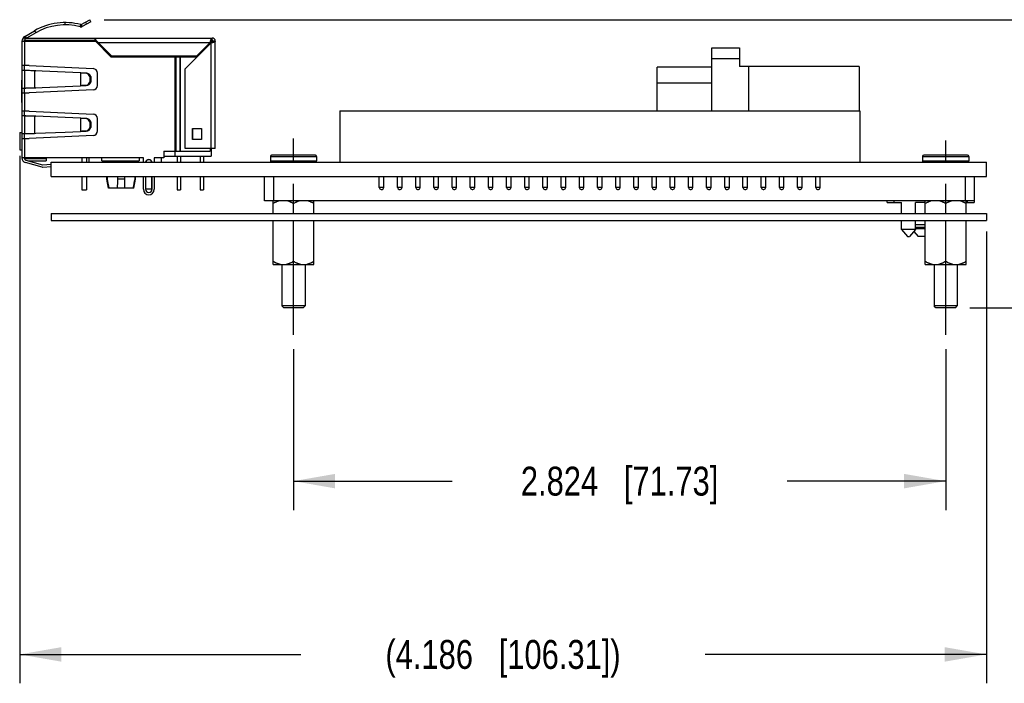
# Model space of a CAD drawing. Header units: inches. Extents: x 0 to 22, y 0 to 17.
# Tile 15 of 30: x 14.6 to 18.9, y 3.5 to 6.4. Entities that reach past the tile are written whole.
import ezdxf

# ---------------------------------------------------------------- set-up
doc = ezdxf.new("R2010")
doc.units = ezdxf.units.IN
doc.header["$LTSCALE"] = 1.21
doc.header["$MEASUREMENT"] = 0
doc.linetypes.add('CENTER', pattern=[0.6, 0.375, -0.075, 0.075, -0.075])
doc.layers.get('0').update_dxf_attribs({"linetype": 'CONTINUOUS'})
for name, color, linetype in [('02___PRT_ALL_AXES', 7, 'CONTINUOUS'), ('_30531', 7, 'CONTINUOUS'), ('_30534', 7, 'CONTINUOUS'), ('DIMENSIONS', 7, 'CONTINUOUS')]:
    doc.layers.add(name, color=color, linetype=linetype)
doc.styles.get("Standard").update_dxf_attribs({"font": 'txt', "width": 0.8})
doc.dimstyles.new('DIMSTYLE_2', dxfattribs={"dimtxt": 0.125, "dimasz": 0.18, "dimexe": 0.125, "dimexo": 0.0625, "dimgap": 0.0625, "dimtad": 0, "dimtih": 1, "dimtoh": 1, "dimzin": 4, "dimdsep": 46, "dimtxsty": 'STANDARD', "dimblk": '_FILLED', "dimblk1": '_FILLED', "dimblk2": '_FILLED', "dimcen": 0.09, "dimadec": 0, "dimazin": 0, "dimtp": 0.001, "dimtm": 0.001, "dimtfac": 1, "dimtofl": 0, "dimtmove": 0, "dimatfit": 3, "dimldrblk": '_FILLED', "dimfxl": 1, "dimtolj": 1, "dimtzin": 4, "dimarcsym": 0})

# ---------------------------------------------------------------- blocks, each defined once
blk = doc.blocks.new('_FILLED')
at = {"color": 0, "linetype": 'BYBLOCK'}
blk.add_solid([(0, 0), (-1, 0.174), (-1, -0.174)], dxfattribs=at)
blk = doc.blocks.new('*D2')
at = {"layer": 'DIMENSIONS', "color": 2, "linetype": 'CONTINUOUS'}
for p, q in [((15.7888, 4.9732), (15.7888, 4.2777)), ((18.6128, 4.9732), (18.6128, 4.2777)), ((15.7888, 4.4027), (16.4758, 4.4027)), ((18.6128, 4.4027), (17.9258, 4.4027))]:
    blk.add_line(p, q, dxfattribs=at)
at = {"layer": 'DIMENSIONS', "color": 2, "linetype": 'CONTINUOUS', "xscale": 0.18, "yscale": 0.18, "zscale": 0.18, "rotation": 180}
blk.add_blockref('_FILLED', (15.7888, 4.4027), dxfattribs=at)
at = {"layer": 'DIMENSIONS', "color": 2, "linetype": 'CONTINUOUS', "xscale": 0.18, "yscale": 0.18, "zscale": 0.18}
blk.add_blockref('_FILLED', (18.6128, 4.4027), dxfattribs=at)
at = {"layer": 'DIMENSIONS', "color": 2, "linetype": 'CONTINUOUS', "insert": (17.2008, 4.4652), "char_height": 0.125, "width": 1.325, "attachment_point": 2, "line_spacing_factor": 0.9}
blk.add_mtext('2.824{\\Ftxt.shx;\\W1.000000;\\H0.125000; }[71.73]', dxfattribs=at)
blk = doc.blocks.new('*D13')
at = {"layer": 'DIMENSIONS', "color": 2, "linetype": 'CONTINUOUS'}
for p, q in [((14.6032, 5.811), (14.6032, 3.5277)), ((18.7888, 5.4838), (18.7888, 3.5277)), ((14.6032, 3.6527), (15.821, 3.6527)), ((18.7888, 3.6527), (17.571, 3.6527))]:
    blk.add_line(p, q, dxfattribs=at)
at = {"layer": 'DIMENSIONS', "color": 2, "linetype": 'CONTINUOUS', "xscale": 0.18, "yscale": 0.18, "zscale": 0.18, "rotation": 180}
blk.add_blockref('_FILLED', (14.6032, 3.6527), dxfattribs=at)
at = {"layer": 'DIMENSIONS', "color": 2, "linetype": 'CONTINUOUS', "xscale": 0.18, "yscale": 0.18, "zscale": 0.18}
blk.add_blockref('_FILLED', (18.7888, 3.6527), dxfattribs=at)
at = {"layer": 'DIMENSIONS', "color": 2, "linetype": 'CONTINUOUS', "insert": (16.696, 3.7152), "char_height": 0.125, "width": 1.625, "attachment_point": 2, "line_spacing_factor": 0.9}
blk.add_mtext('(4.186{\\Ftxt.shx;\\W1.000000;\\H0.125000; }[106.31])', dxfattribs=at)
blk = doc.blocks.new('*D14')
at = {"layer": 'DIMENSIONS', "color": 2, "linetype": 'CONTINUOUS'}
for p, q in [((14.9688, 6.3998), (20.4139, 6.3998)), ((20.2889, 6.3998), (20.2889, 5.9012)), ((20.2889, 5.1527), (20.2889, 5.6512)), ((18.7173, 5.1527), (20.4139, 5.1527))]:
    blk.add_line(p, q, dxfattribs=at)
at = {"layer": 'DIMENSIONS', "color": 2, "linetype": 'CONTINUOUS', "xscale": 0.18, "yscale": 0.18, "zscale": 0.18}
for p, rotation in [((20.2889, 6.3998), 90), ((20.2889, 5.1527), 270)]:
    blk.add_blockref('_FILLED', p, dxfattribs=dict(at, rotation=rotation))
at = {"layer": 'DIMENSIONS', "color": 2, "linetype": 'CONTINUOUS', "insert": (20.2889, 5.8387), "char_height": 0.125, "width": 1.525, "attachment_point": 2, "line_spacing_factor": 0.9}
blk.add_mtext('(1.247{\\Ftxt.shx;\\W1.000000;\\H0.125000; }[31.67])', dxfattribs=at)

msp = doc.modelspace()

# ---------------------------------------------------------------- linework, layer by layer
at = {"color": 7, "linetype": 'CONTINUOUS'}
for p, q in [((17.5998, 6.2773), (17.7198, 6.2773)), ((17.5998, 6.0058), (17.5998, 6.2773)), ((17.7198, 6.2773), (17.7198, 6.1973)), ((17.5998, 6.2323), (17.7198, 6.2323)), ((18.2388, 6.1973), (17.7198, 6.1973)), ((17.7598, 6.0058), (17.7598, 6.1973)), ((18.2388, 6.1973), (18.2388, 6.0058)), ((15.9891, 6.0058), (15.9891, 5.7833)), ((15.9891, 6.0058), (18.241, 6.0058)), ((18.241, 6.0058), (18.241, 5.7833)), ((15.6888, 5.8083), (15.8888, 5.8083)), ((15.8838, 5.8133), (15.6938, 5.8133)), ((18.5128, 5.8083), (18.7128, 5.8083)), ((18.7078, 5.8133), (18.5178, 5.8133)), ((14.7389, 5.7213), (14.7389, 5.7833)), ((14.7389, 5.7833), (18.7889, 5.7833)), ((15.6888, 5.7883), (15.8888, 5.7883)), ((18.5128, 5.7883), (18.7128, 5.7883)), ((18.7889, 5.7213), (18.7889, 5.7833)), ((14.7389, 5.7213), (18.7889, 5.7213)), ((15.6638, 5.6163), (15.6638, 5.7213)), ((15.7032, 5.6163), (15.7032, 5.7213)), ((16.1603, 5.6731), (16.1603, 5.7213)), ((16.18, 5.6731), (16.18, 5.7213)), ((16.2391, 5.6731), (16.2391, 5.7213)), ((16.2588, 5.6731), (16.2588, 5.7213)), ((16.3178, 5.6731), (16.3178, 5.7213)), ((16.3375, 5.6731), (16.3375, 5.7213)), ((16.3966, 5.6731), (16.3966, 5.7213)), ((16.4162, 5.6731), (16.4162, 5.7213)), ((16.4753, 5.6731), (16.4753, 5.7213)), ((16.495, 5.6731), (16.495, 5.7213)), ((16.554, 5.6731), (16.554, 5.7213)), ((16.5737, 5.6731), (16.5737, 5.7213)), ((16.6328, 5.6731), (16.6328, 5.7213)), ((16.6525, 5.6731), (16.6525, 5.7213)), ((16.7115, 5.6731), (16.7115, 5.7213)), ((16.7312, 5.6731), (16.7312, 5.7213)), ((16.7903, 5.6731), (16.7903, 5.7213)), ((16.8099, 5.6731), (16.8099, 5.7213)), ((16.869, 5.6731), (16.869, 5.7213)), ((16.8887, 5.6731), (16.8887, 5.7213)), ((16.9477, 5.6731), (16.9477, 5.7213)), ((16.9674, 5.6731), (16.9674, 5.7213)), ((17.0265, 5.6731), (17.0265, 5.7213)), ((17.0462, 5.6731), (17.0462, 5.7213)), ((17.1052, 5.6731), (17.1052, 5.7213)), ((17.1249, 5.6731), (17.1249, 5.7213)), ((17.184, 5.6731), (17.184, 5.7213)), ((17.2036, 5.6731), (17.2036, 5.7213)), ((17.2627, 5.6731), (17.2627, 5.7213)), ((17.2824, 5.6731), (17.2824, 5.7213)), ((17.3414, 5.6731), (17.3414, 5.7213)), ((17.3611, 5.6731), (17.3611, 5.7213)), ((17.4202, 5.6731), (17.4202, 5.7213)), ((17.4399, 5.6731), (17.4399, 5.7213)), ((17.4989, 5.6731), (17.4989, 5.7213)), ((17.5186, 5.6731), (17.5186, 5.7213)), ((17.5777, 5.6731), (17.5777, 5.7213)), ((17.5973, 5.6731), (17.5973, 5.7213)), ((17.6564, 5.6731), (17.6564, 5.7213)), ((17.6761, 5.6731), (17.6761, 5.7213)), ((17.7351, 5.6731), (17.7351, 5.7213)), ((17.7548, 5.6731), (17.7548, 5.7213)), ((17.8139, 5.6731), (17.8139, 5.7213)), ((17.8336, 5.6731), (17.8336, 5.7213)), ((17.8926, 5.6731), (17.8926, 5.7213)), ((17.9123, 5.6731), (17.9123, 5.7213)), ((17.9714, 5.6731), (17.9714, 5.7213)), ((17.991, 5.6731), (17.991, 5.7213)), ((18.0501, 5.6731), (18.0501, 5.7213)), ((18.0698, 5.6731), (18.0698, 5.7213)), ((18.6984, 5.6163), (18.6984, 5.7213)), ((18.7378, 5.6163), (18.7378, 5.7213)), ((16.18, 5.6731), (16.1603, 5.6731)), ((16.2588, 5.6731), (16.2391, 5.6731)), ((16.3375, 5.6731), (16.3178, 5.6731)), ((16.4162, 5.6731), (16.3966, 5.6731)), ((16.495, 5.6731), (16.4753, 5.6731)), ((16.5737, 5.6731), (16.554, 5.6731)), ((16.6525, 5.6731), (16.6328, 5.6731)), ((16.7312, 5.6731), (16.7115, 5.6731)), ((16.8099, 5.6731), (16.7903, 5.6731)), ((16.8887, 5.6731), (16.869, 5.6731)), ((16.9674, 5.6731), (16.9477, 5.6731)), ((17.0462, 5.6731), (17.0265, 5.6731)), ((17.1249, 5.6731), (17.1052, 5.6731)), ((17.2036, 5.6731), (17.184, 5.6731)), ((17.2824, 5.6731), (17.2627, 5.6731)), ((17.3611, 5.6731), (17.3414, 5.6731)), ((17.4399, 5.6731), (17.4202, 5.6731)), ((17.5186, 5.6731), (17.4989, 5.6731)), ((17.5973, 5.6731), (17.5777, 5.6731)), ((17.6761, 5.6731), (17.6564, 5.6731)), ((17.7548, 5.6731), (17.7351, 5.6731)), ((17.8336, 5.6731), (17.8139, 5.6731)), ((17.9123, 5.6731), (17.8926, 5.6731)), ((17.991, 5.6731), (17.9714, 5.6731)), ((18.0698, 5.6731), (18.0501, 5.6731)), ((16.1682, 5.6652), (16.1721, 5.6652)), ((16.2469, 5.6652), (16.2509, 5.6652)), ((16.3257, 5.6652), (16.3296, 5.6652)), ((16.4044, 5.6652), (16.4084, 5.6652)), ((16.4832, 5.6652), (16.4871, 5.6652)), ((16.5619, 5.6652), (16.5658, 5.6652)), ((16.6406, 5.6652), (16.6446, 5.6652)), ((16.7194, 5.6652), (16.7233, 5.6652)), ((16.7981, 5.6652), (16.8021, 5.6652)), ((16.8769, 5.6652), (16.8808, 5.6652)), ((16.9556, 5.6652), (16.9595, 5.6652)), ((17.0343, 5.6652), (17.0383, 5.6652)), ((17.1131, 5.6652), (17.117, 5.6652)), ((17.1918, 5.6652), (17.1958, 5.6652)), ((17.2706, 5.6652), (17.2745, 5.6652)), ((17.3493, 5.6652), (17.3532, 5.6652)), ((17.4281, 5.6652), (17.432, 5.6652)), ((17.5068, 5.6652), (17.5107, 5.6652)), ((17.5855, 5.6652), (17.5895, 5.6652)), ((17.6643, 5.6652), (17.6682, 5.6652)), ((17.743, 5.6652), (17.7469, 5.6652)), ((17.8218, 5.6652), (17.8257, 5.6652)), ((17.9005, 5.6652), (17.9044, 5.6652)), ((17.9792, 5.6652), (17.9832, 5.6652)), ((18.058, 5.6652), (18.0619, 5.6652)), ((18.7378, 5.6163), (15.6638, 5.6163)), ((15.7002, 5.5613), (15.7002, 5.6163)), ((15.7888, 5.5613), (15.7888, 5.6038)), ((15.8774, 5.5613), (15.8774, 5.6163)), ((18.3588, 5.6093), (18.3588, 5.6163)), ((18.3588, 5.6093), (18.4218, 5.6093)), ((18.3888, 5.6163), (18.3888, 5.6093)), ((18.4198, 5.6093), (18.4198, 5.5613)), ((18.4218, 5.5613), (18.4218, 5.6093)), ((18.5242, 5.6093), (18.4818, 5.6093)), ((18.4818, 5.5613), (18.4818, 5.6093)), ((18.5242, 5.5613), (18.5242, 5.6163)), ((18.6128, 5.5613), (18.6128, 5.6038)), ((18.7014, 5.5613), (18.7014, 5.6163)), ((18.7014, 5.6093), (18.7368, 5.6093)), ((18.7068, 5.6093), (18.7068, 5.6163)), ((18.7368, 5.6163), (18.7368, 5.6093)), ((15.7002, 5.3407), (15.7002, 5.5313)), ((15.7888, 5.3532), (15.7888, 5.5313)), ((15.8774, 5.3407), (15.8774, 5.5313)), ((18.4198, 5.5313), (18.4198, 5.5272)), ((18.4218, 5.5248), (18.4198, 5.5272)), ((18.4218, 5.4913), (18.4218, 5.5313)), ((18.4818, 5.4913), (18.4818, 5.5313)), ((18.5242, 5.5113), (18.4818, 5.5113)), ((18.4818, 5.5013), (18.5242, 5.5013)), ((18.5242, 5.3407), (18.5242, 5.5313)), ((18.6128, 5.3532), (18.6128, 5.5313)), ((18.7014, 5.3407), (18.7014, 5.5313)), ((18.4818, 5.4913), (18.4218, 5.4913)), ((18.4218, 5.4913), (18.4468, 5.4613)), ((18.4468, 5.4613), (18.4568, 5.4613)), ((18.4818, 5.4913), (18.4568, 5.4613)), ((18.4753, 5.4835), (18.4938, 5.4613)), ((18.4818, 5.4963), (18.5242, 5.4963)), ((18.5242, 5.4613), (18.4938, 5.4613)), ((15.7002, 5.3407), (15.8774, 5.3407)), ((18.5242, 5.3407), (18.7014, 5.3407)), ((15.7468, 5.1527), (15.7388, 5.1607)), ((15.8388, 5.1607), (15.7388, 5.1607)), ((15.8308, 5.1527), (15.8388, 5.1607)), ((18.6628, 5.1607), (18.5628, 5.1607)), ((18.5708, 5.1527), (18.5628, 5.1607)), ((18.6548, 5.1527), (18.6628, 5.1607)), ((15.8308, 5.1527), (15.7468, 5.1527)), ((18.6548, 5.1527), (18.5708, 5.1527))]:
    msp.add_line(p, q, dxfattribs=at)
for centre, radius, start, end in [((15.6938, 5.8083), 0.005, 90, 180), ((15.8838, 5.8083), 0.005, 0, 90), ((18.5178, 5.8083), 0.005, 90, 180), ((18.7078, 5.8083), 0.005, 0, 90), ((15.6938, 5.7883), 0.005, 180, 270), ((15.8838, 5.7883), 0.005, 270, 360), ((18.5178, 5.7883), 0.005, 180, 270), ((18.7078, 5.7883), 0.005, 270, 360), ((16.1682, 5.6731), 0.00787, 180, 270), ((16.1721, 5.6731), 0.00787, 270, 360), ((16.2469, 5.6731), 0.00787, 180, 270), ((16.2509, 5.6731), 0.00787, 270, 360), ((16.3257, 5.6731), 0.00787, 180, 270), ((16.3296, 5.6731), 0.00787, 270, 360), ((16.4044, 5.6731), 0.00787, 180, 270), ((16.4084, 5.6731), 0.00787, 270, 360), ((16.4832, 5.6731), 0.00787, 180, 270), ((16.4871, 5.6731), 0.00787, 270, 360), ((16.5619, 5.6731), 0.00787, 180, 270), ((16.5658, 5.6731), 0.00787, 270, 360), ((16.6406, 5.6731), 0.00787, 180, 270), ((16.6446, 5.6731), 0.00787, 270, 360), ((16.7194, 5.6731), 0.00787, 180, 270), ((16.7233, 5.6731), 0.00787, 270, 360), ((16.7981, 5.6731), 0.00787, 180, 270), ((16.8021, 5.6731), 0.00787, 270, 360), ((16.8769, 5.6731), 0.00787, 180, 270), ((16.8808, 5.6731), 0.00787, 270, 360), ((16.9556, 5.6731), 0.00787, 180, 270), ((16.9595, 5.6731), 0.00787, 270, 360), ((17.0343, 5.6731), 0.00787, 180, 270), ((17.0383, 5.6731), 0.00787, 270, 360), ((17.1131, 5.6731), 0.00787, 180, 270), ((17.117, 5.6731), 0.00787, 270, 360), ((17.1918, 5.6731), 0.00787, 180, 270), ((17.1958, 5.6731), 0.00787, 270, 360), ((17.2706, 5.6731), 0.00787, 180, 270), ((17.2745, 5.6731), 0.00787, 270, 360), ((17.3493, 5.6731), 0.00787, 180, 270), ((17.3532, 5.6731), 0.00787, 270, 360), ((17.4281, 5.6731), 0.00787, 180, 270), ((17.432, 5.6731), 0.00787, 270, 360), ((17.5068, 5.6731), 0.00787, 180, 270), ((17.5107, 5.6731), 0.00787, 270, 360), ((17.5855, 5.6731), 0.00787, 180, 270), ((17.5895, 5.6731), 0.00787, 270, 360), ((17.6643, 5.6731), 0.00787, 180, 270), ((17.6682, 5.6731), 0.00787, 270, 360), ((17.743, 5.6731), 0.00787, 180, 270), ((17.7469, 5.6731), 0.00787, 270, 360), ((17.8218, 5.6731), 0.00787, 180, 270), ((17.8257, 5.6731), 0.00787, 270, 360), ((17.9005, 5.6731), 0.00787, 180, 270), ((17.9044, 5.6731), 0.00787, 270, 360), ((17.9792, 5.6731), 0.00787, 180, 270), ((17.9832, 5.6731), 0.00787, 270, 360), ((18.058, 5.6731), 0.00787, 180, 270), ((18.0619, 5.6731), 0.00787, 270, 360)]:
    msp.add_arc(centre, radius, start, end, dxfattribs=at)
for points, knots in [([(15.7318, 5.6163), (15.729, 5.6158), (15.7249, 5.6148), (15.7196, 5.613), (15.7156, 5.6115), (15.7117, 5.6098), (15.7065, 5.6073), (15.7027, 5.6053), (15.7002, 5.6038)], [0, 0, 0, 0, 0.247262, 0.371591, 0.496359, 0.621603, 0.747309, 1, 1, 1, 1]), ([(15.7888, 5.6038), (15.7863, 5.6053), (15.7825, 5.6073), (15.7773, 5.6098), (15.7734, 5.6115), (15.7694, 5.613), (15.7641, 5.6148), (15.7599, 5.6158), (15.7572, 5.6163)], [0, 0, 0, 0, 0.252692, 0.378399, 0.503644, 0.628411, 0.752739, 1, 1, 1, 1]), ([(15.8204, 5.6163), (15.8176, 5.6158), (15.8135, 5.6148), (15.8081, 5.613), (15.8042, 5.6115), (15.8002, 5.6098), (15.7951, 5.6073), (15.7913, 5.6053), (15.7888, 5.6038)], [0, 0, 0, 0, 0.247262, 0.371591, 0.496359, 0.621603, 0.747309, 1, 1, 1, 1]), ([(15.8774, 5.6038), (15.8749, 5.6053), (15.8711, 5.6073), (15.8659, 5.6098), (15.862, 5.6115), (15.858, 5.613), (15.8526, 5.6148), (15.8485, 5.6158), (15.8458, 5.6163)], [0, 0, 0, 0, 0.252692, 0.378399, 0.503644, 0.628411, 0.752739, 1, 1, 1, 1]), ([(18.5558, 5.6163), (18.553, 5.6158), (18.5489, 5.6148), (18.5436, 5.613), (18.5396, 5.6115), (18.5357, 5.6098), (18.5305, 5.6073), (18.5267, 5.6053), (18.5242, 5.6038)], [0, 0, 0, 0, 0.247262, 0.371591, 0.496359, 0.621603, 0.747309, 1, 1, 1, 1]), ([(18.6128, 5.6038), (18.6103, 5.6053), (18.6065, 5.6073), (18.6013, 5.6098), (18.5974, 5.6115), (18.5934, 5.613), (18.5881, 5.6148), (18.5839, 5.6158), (18.5812, 5.6163)], [0, 0, 0, 0, 0.252692, 0.378399, 0.503644, 0.628411, 0.752739, 1, 1, 1, 1]), ([(18.6444, 5.6163), (18.6416, 5.6158), (18.6375, 5.6148), (18.6321, 5.613), (18.6282, 5.6115), (18.6242, 5.6098), (18.6191, 5.6073), (18.6153, 5.6053), (18.6128, 5.6038)], [0, 0, 0, 0, 0.247262, 0.371591, 0.496359, 0.621603, 0.747309, 1, 1, 1, 1]), ([(18.7014, 5.6038), (18.6989, 5.6053), (18.6951, 5.6073), (18.6899, 5.6098), (18.686, 5.6115), (18.682, 5.613), (18.6766, 5.6148), (18.6725, 5.6158), (18.6698, 5.6163)], [0, 0, 0, 0, 0.252692, 0.378399, 0.503644, 0.628411, 0.752739, 1, 1, 1, 1]), ([(15.7318, 5.3407), (15.729, 5.3413), (15.7249, 5.3423), (15.7196, 5.3441), (15.7156, 5.3456), (15.7117, 5.3473), (15.7065, 5.3497), (15.7027, 5.3518), (15.7002, 5.3532)], [0, 0, 0, 0, 0.247262, 0.371591, 0.496359, 0.621603, 0.747309, 1, 1, 1, 1]), ([(15.7888, 5.3532), (15.7863, 5.3518), (15.7825, 5.3497), (15.7773, 5.3473), (15.7734, 5.3456), (15.7694, 5.3441), (15.7641, 5.3423), (15.7599, 5.3413), (15.7572, 5.3407)], [0, 0, 0, 0, 0.252692, 0.378399, 0.503644, 0.628411, 0.752739, 1, 1, 1, 1]), ([(15.8204, 5.3407), (15.8176, 5.3413), (15.8135, 5.3423), (15.8081, 5.3441), (15.8042, 5.3456), (15.8002, 5.3473), (15.7951, 5.3497), (15.7913, 5.3518), (15.7888, 5.3532)], [0, 0, 0, 0, 0.247262, 0.371591, 0.496359, 0.621603, 0.747309, 1, 1, 1, 1]), ([(15.8774, 5.3532), (15.8749, 5.3518), (15.8711, 5.3497), (15.8659, 5.3473), (15.862, 5.3456), (15.858, 5.3441), (15.8526, 5.3423), (15.8485, 5.3413), (15.8458, 5.3407)], [0, 0, 0, 0, 0.252692, 0.378399, 0.503644, 0.628411, 0.752739, 1, 1, 1, 1]), ([(18.5558, 5.3407), (18.553, 5.3413), (18.5489, 5.3423), (18.5436, 5.3441), (18.5396, 5.3456), (18.5357, 5.3473), (18.5305, 5.3497), (18.5267, 5.3518), (18.5242, 5.3532)], [0, 0, 0, 0, 0.247262, 0.371591, 0.496359, 0.621603, 0.747309, 1, 1, 1, 1]), ([(18.6128, 5.3532), (18.6103, 5.3518), (18.6065, 5.3497), (18.6013, 5.3473), (18.5974, 5.3456), (18.5934, 5.3441), (18.5881, 5.3423), (18.5839, 5.3413), (18.5812, 5.3407)], [0, 0, 0, 0, 0.252692, 0.378399, 0.503644, 0.628411, 0.752739, 1, 1, 1, 1]), ([(18.6444, 5.3407), (18.6416, 5.3413), (18.6375, 5.3423), (18.6321, 5.3441), (18.6282, 5.3456), (18.6242, 5.3473), (18.6191, 5.3497), (18.6153, 5.3518), (18.6128, 5.3532)], [0, 0, 0, 0, 0.247262, 0.371591, 0.496359, 0.621603, 0.747309, 1, 1, 1, 1]), ([(18.7014, 5.3532), (18.6989, 5.3518), (18.6951, 5.3497), (18.6899, 5.3473), (18.686, 5.3456), (18.682, 5.3441), (18.6766, 5.3423), (18.6725, 5.3413), (18.6698, 5.3407)], [0, 0, 0, 0, 0.252692, 0.378399, 0.503644, 0.628411, 0.752739, 1, 1, 1, 1])]:
    msp.add_open_spline(points, degree=3, knots=knots, dxfattribs=at)
at = {"layer": '02___PRT_ALL_AXES', "color": 7, "linetype": 'CONTINUOUS'}
for p, q in [((17.5998, 6.1948), (17.3638, 6.1948)), ((17.3638, 6.0058), (17.3638, 6.1948)), ((17.5998, 6.1256), (17.3638, 6.1256)), ((15.6888, 5.8083), (15.6888, 5.7883)), ((15.8888, 5.8083), (15.8888, 5.7883)), ((18.5128, 5.8083), (18.5128, 5.7883)), ((18.7128, 5.8083), (18.7128, 5.7883)), ((14.7388, 5.5613), (14.7388, 5.5313)), ((14.7388, 5.5613), (18.7888, 5.5613)), ((18.7888, 5.5613), (18.7888, 5.5313)), ((14.7388, 5.5313), (18.7888, 5.5313)), ((15.7388, 5.3407), (15.7388, 5.1607)), ((15.8388, 5.3407), (15.8388, 5.1607)), ((18.5628, 5.3407), (18.5628, 5.1607)), ((18.6628, 5.3407), (18.6628, 5.1607))]:
    msp.add_line(p, q, dxfattribs=at)
at = {"layer": '02___PRT_ALL_AXES', "color": 7, "linetype": 'CENTER'}
for p, q in [((15.7888, 5.0357), (15.7888, 5.8857)), ((18.6128, 5.0357), (18.6128, 5.877))]:
    msp.add_line(p, q, dxfattribs=at)
at = {"layer": '_30531', "color": 7, "linetype": 'CONTINUOUS'}
for p, q in [((14.8695, 6.3785), (14.9063, 6.3998)), ((14.9112, 6.3912), (14.9063, 6.3998)), ((14.7999, 6.3774), (14.7999, 6.3873)), ((14.8655, 6.3688), (14.868, 6.3783)), ((14.8685, 6.3782), (14.8685, 6.3684)), ((14.8695, 6.3785), (14.8744, 6.37)), ((14.9112, 6.3912), (14.8744, 6.37)), ((14.8876, 6.3889), (14.8925, 6.3804)), ((14.6248, 6.327), (14.668, 6.3519)), ((14.6287, 6.3203), (14.6248, 6.327)), ((14.6268, 6.3105), (14.6268, 6.3203)), ((14.6268, 6.3203), (15.4362, 6.3203)), ((14.6268, 6.3105), (14.9286, 6.3105)), ((14.6329, 6.3203), (14.628, 6.3289)), ((14.6729, 6.3434), (14.6329, 6.3203)), ((14.668, 6.3519), (14.6729, 6.3434)), ((14.9286, 6.3203), (14.9286, 6.3105)), ((14.9335, 6.3056), (14.9335, 6.3203)), ((14.9335, 6.3105), (15.0024, 6.2416)), ((15.4275, 6.3006), (15.4306, 6.311)), ((15.4362, 6.3105), (15.4362, 6.3203)), ((14.613, 6.3066), (14.613, 5.8014)), ((14.613, 6.3066), (14.9315, 6.3066)), ((14.6248, 6.201), (14.6248, 6.3066)), ((14.9984, 6.2396), (14.9315, 6.3066)), ((14.9433, 6.3006), (14.9335, 6.3056)), ((14.9433, 6.3006), (15.4275, 6.3006)), ((15.4303, 6.2979), (15.3201, 6.1876)), ((15.3685, 6.2416), (15.4275, 6.3006)), ((15.4303, 6.2979), (15.4303, 5.842)), ((15.4319, 6.305), (15.4354, 6.3085)), ((15.4382, 6.3057), (15.4319, 6.2994)), ((15.4327, 6.3085), (15.4354, 6.3085)), ((15.4382, 6.3057), (15.4382, 6.303)), ((15.45, 6.3066), (15.4402, 6.3066)), ((15.45, 5.842), (15.45, 6.3066)), ((14.9984, 6.2396), (15.3721, 6.2396)), ((15.3685, 6.2416), (15.0024, 6.2416)), ((15.2755, 6.2396), (15.2755, 5.831)), ((15.2809, 5.831), (15.2809, 6.2396)), ((15.2976, 6.2396), (15.2976, 5.831)), ((15.2985, 5.831), (15.2985, 6.2396)), ((14.6445, 6.201), (14.613, 6.201)), ((14.6445, 6.201), (14.921, 6.1881)), ((15.3201, 5.842), (15.3201, 6.1876)), ((14.613, 6.1814), (14.6295, 6.1814)), ((14.6245, 6.1811), (14.6245, 6.1814)), ((14.6245, 6.1811), (14.6295, 6.1811)), ((14.6248, 6.1811), (14.6245, 6.1811)), ((14.6248, 6.1028), (14.6248, 6.1811)), ((14.668, 6.179), (14.6248, 6.1811)), ((14.6265, 6.1811), (14.6297, 6.1811)), ((14.6295, 6.1811), (14.6295, 6.1814)), ((14.6295, 6.1811), (14.6297, 6.1811)), ((14.6297, 6.1811), (14.6729, 6.179)), ((14.668, 6.179), (14.668, 6.1049)), ((14.7999, 6.173), (14.668, 6.179)), ((14.6729, 6.179), (14.668, 6.179)), ((14.8664, 6.1698), (14.7999, 6.173)), ((14.8664, 6.1698), (14.8664, 6.1142)), ((14.8666, 6.1698), (14.8664, 6.1698)), ((14.8669, 6.1697), (14.8666, 6.1698)), ((14.8669, 6.1697), (14.8719, 6.1695)), ((14.8677, 6.1695), (14.8669, 6.1697)), ((14.8677, 6.1145), (14.8677, 6.1695)), ((14.8874, 6.1686), (14.8677, 6.1695)), ((14.8719, 6.1695), (14.8916, 6.1686)), ((14.8916, 6.1686), (14.8874, 6.1686)), ((14.9063, 6.1542), (14.9063, 6.1297)), ((14.9063, 6.1542), (14.9105, 6.1542)), ((14.9105, 6.1542), (14.9105, 6.1297)), ((14.9398, 6.1155), (14.9398, 6.1685)), ((14.6121, 6.1377), (14.6121, 6.0408)), ((14.6121, 6.1377), (14.613, 6.1377)), ((14.6122, 6.0408), (14.6122, 6.1377)), ((14.6295, 6.1026), (14.613, 6.1026)), ((14.6245, 6.1026), (14.6245, 6.1028)), ((14.6245, 6.1028), (14.6248, 6.1028)), ((14.6248, 6.1028), (14.668, 6.1049)), ((14.6248, 6.1028), (14.6297, 6.1028)), ((14.6295, 6.1026), (14.6295, 6.1028)), ((14.6297, 6.1028), (14.6295, 6.1028)), ((14.6729, 6.1049), (14.6297, 6.1028)), ((14.668, 6.1049), (14.7999, 6.111)), ((14.668, 6.1049), (14.6729, 6.1049)), ((14.7999, 6.111), (14.8664, 6.1142)), ((14.8664, 6.1142), (14.8669, 6.1142)), ((14.8719, 6.1145), (14.8669, 6.1142)), ((14.8669, 6.1142), (14.8675, 6.1144)), ((14.8675, 6.1144), (14.8677, 6.1145)), ((14.8677, 6.1145), (14.8874, 6.1154)), ((14.8916, 6.1154), (14.8719, 6.1145)), ((14.8874, 6.1154), (14.8916, 6.1154)), ((14.9105, 6.1297), (14.9063, 6.1297)), ((14.613, 6.0829), (14.6445, 6.0829)), ((14.6248, 6.0042), (14.6248, 6.0829)), ((14.921, 6.0958), (14.6445, 6.0829)), ((14.6121, 6.0408), (14.613, 6.0408)), ((14.6445, 6.0042), (14.613, 6.0042)), ((14.613, 5.9845), (14.6295, 5.9845)), ((14.6245, 5.9845), (14.6245, 5.9843)), ((14.6248, 5.9843), (14.6245, 5.9843)), ((14.6248, 5.906), (14.6248, 5.9843)), ((14.668, 5.9824), (14.6248, 5.9843)), ((14.6265, 5.9843), (14.6297, 5.9843)), ((14.6295, 5.9845), (14.6295, 5.9843)), ((14.6295, 5.9843), (14.6297, 5.9843)), ((14.6297, 5.9843), (14.6729, 5.9824)), ((14.6445, 6.0042), (14.921, 5.9913)), ((14.668, 5.9824), (14.668, 5.9079)), ((14.6727, 5.9821), (14.668, 5.9824)), ((14.7999, 5.9767), (14.6727, 5.9821)), ((14.8664, 5.9737), (14.7999, 5.9767)), ((14.8664, 5.9737), (14.8664, 5.9166)), ((14.8666, 5.9737), (14.8664, 5.9737)), ((14.8669, 5.9737), (14.8666, 5.9737)), ((14.8669, 5.9737), (14.8719, 5.9734)), ((14.8677, 5.9734), (14.8669, 5.9737)), ((14.8677, 5.9168), (14.8677, 5.9734)), ((14.8874, 5.9726), (14.8677, 5.9734)), ((14.8719, 5.9734), (14.8916, 5.9726)), ((14.8916, 5.9726), (14.8874, 5.9726)), ((14.9398, 5.9186), (14.9398, 5.9716)), ((14.9063, 5.9575), (14.9063, 5.9328)), ((14.9063, 5.9575), (14.9105, 5.9575)), ((14.9105, 5.9328), (14.9063, 5.9328)), ((14.9105, 5.9575), (14.9105, 5.9328)), ((15.3508, 5.8814), (15.3508, 5.9286)), ((15.3508, 5.9286), (15.3902, 5.9286)), ((15.3512, 5.9286), (15.3512, 5.8814)), ((15.3902, 5.9286), (15.3902, 5.8814)), ((14.6295, 5.9058), (14.613, 5.9058)), ((14.613, 5.8861), (14.6445, 5.8861)), ((14.6245, 5.906), (14.6245, 5.9058)), ((14.6245, 5.906), (14.6248, 5.906)), ((14.6248, 5.906), (14.668, 5.9079)), ((14.6248, 5.8014), (14.6248, 5.8861)), ((14.6295, 5.906), (14.6295, 5.9058)), ((14.6295, 5.906), (14.6297, 5.906)), ((14.6297, 5.906), (14.6295, 5.906)), ((14.6729, 5.9079), (14.6297, 5.906)), ((14.921, 5.899), (14.6445, 5.8861)), ((14.668, 5.9079), (14.6727, 5.9081)), ((14.6727, 5.9081), (14.7999, 5.9136)), ((14.7999, 5.9136), (14.8664, 5.9166)), ((14.8664, 5.9166), (14.8669, 5.9166)), ((14.8719, 5.9168), (14.8669, 5.9166)), ((14.8669, 5.9166), (14.8675, 5.9167)), ((14.8675, 5.9167), (14.8677, 5.9168)), ((14.8677, 5.9168), (14.8874, 5.9177)), ((14.8677, 5.9168), (14.8719, 5.9168)), ((14.8916, 5.9177), (14.8719, 5.9168)), ((14.8874, 5.9177), (14.8916, 5.9177)), ((15.45, 5.842), (15.3201, 5.842)), ((15.3902, 5.8814), (15.3508, 5.8814)), ((15.428, 5.842), (15.428, 5.831)), ((15.1386, 5.8014), (14.613, 5.8014)), ((14.6248, 5.7987), (14.7173, 5.7987)), ((14.7173, 5.7987), (14.7173, 5.7888)), ((14.9595, 5.7896), (14.9595, 5.8014)), ((15.1209, 5.8014), (15.1209, 5.7896)), ((15.1386, 5.7833), (15.1386, 5.8014)), ((15.1858, 5.8014), (15.1858, 5.7833)), ((15.2272, 5.8014), (15.1858, 5.8014)), ((15.2272, 5.831), (15.2272, 5.8014)), ((15.2272, 5.831), (15.428, 5.831)), ((14.6275, 5.7825), (14.6996, 5.7626)), ((14.6301, 5.7919), (14.7022, 5.7721)), ((14.6414, 5.7888), (14.7173, 5.7888)), ((14.7029, 5.772), (14.7382, 5.7749)), ((14.7037, 5.7622), (14.739, 5.7651)), ((14.9595, 5.7896), (15.1209, 5.7896)), ((15.1386, 5.6656), (15.1386, 5.7213)), ((15.1479, 5.7213), (15.1479, 5.6661)), ((15.1486, 5.7213), (15.1486, 5.6661)), ((15.1758, 5.6661), (15.1758, 5.7213)), ((15.1765, 5.6661), (15.1765, 5.7213)), ((15.1858, 5.7213), (15.1858, 5.6656)), ((15.1765, 5.6661), (15.1479, 5.6661))]:
    msp.add_line(p, q, dxfattribs=at)
for centre, radius, start, end in [((14.7999, 6.1235), 0.2638, 75.0275, 120), ((14.7999, 6.1235), 0.2539, 75.0275, 120), ((14.8685, 6.3803), 0.0119, 255.0584, 269.9682), ((14.8685, 6.3802), 0.00197, 255.0275, 300), ((14.8685, 6.3802), 0.0118, 270, 300), ((14.6366, 6.3066), 0.0236, 120, 180), ((14.6268, 6.3066), 0.0138, 90, 180), ((15.4362, 6.3066), 0.0138, 0, 90), ((15.4362, 6.3066), 0.00394, 0, 90), ((14.9201, 6.1685), 0.0197, 0, 87.3281), ((14.8874, 6.1488), 0.0198, 77.9405, 89.9557), ((14.8874, 6.1489), 0.0196, 74.4184, 77.9426), ((14.8916, 6.1489), 0.0197, 15.7943, 90), ((14.8874, 6.1489), 0.0197, 15.8193, 74.3732), ((14.8874, 6.1351), 0.0197, 270.0236, 282.087), ((14.8874, 6.1351), 0.0196, 282.0656, 284.8847), ((14.8916, 6.1351), 0.0197, 270, 344.2057), ((14.8874, 6.1351), 0.0197, 284.9332, 344.1819), ((14.9201, 6.1155), 0.0197, 272.6719, 360), ((14.8865, 5.9519), 0.0207, 75.971, 87.3964), ((14.8865, 5.9521), 0.0205, 72.323, 75.9745), ((14.8907, 5.952), 0.0206, 15.4508, 87.4381), ((14.8865, 5.952), 0.0206, 15.4732, 72.28), ((14.9201, 5.9716), 0.0197, 0, 87.3281), ((14.8907, 5.9382), 0.0206, 272.5619, 344.5492), ((14.8865, 5.9383), 0.0206, 287.0856, 344.5278), ((14.8865, 5.9383), 0.0206, 272.5834, 284.0584), ((14.8865, 5.9382), 0.0205, 284.0361, 287.0401), ((14.9201, 5.9186), 0.0197, 272.6719, 360), ((14.6327, 5.8014), 0.0197, 180, 254.6184), ((14.6327, 5.8014), 0.00984, 180, 254.6184), ((14.6248, 5.8006), 0.00197, 211.4389, 270), ((14.7027, 5.774), 0.0118, 254.6184, 274.6184), ((14.7027, 5.774), 0.00197, 254.6184, 274.6184), ((15.1622, 5.7803), 0.0143, 12.3927, 167.6011), ((15.1622, 5.7803), 0.0136, 13.0638, 166.9115), ((15.1622, 5.6656), 0.0236, 180, 360), ((15.1622, 5.6661), 0.0143, 180, 360), ((15.1622, 5.6661), 0.0136, 180, 360)]:
    msp.add_arc(centre, radius, start, end, dxfattribs=at)
for points, knots in [([(15.4306, 6.311), (15.431, 6.3123), (15.4319, 6.3146), (15.433, 6.3173), (15.4341, 6.3189), (15.4349, 6.3198), (15.4357, 6.3203), (15.4362, 6.3203)], [0, 0, 0, 0, 0.365613, 0.656326, 0.770211, 0.863359, 1, 1, 1, 1]), ([(15.4362, 6.3105), (15.4356, 6.3105), (15.4343, 6.3101), (15.4333, 6.3091), (15.4328, 6.3086)], [0, 0, 0, 0, 0.447067, 1, 1, 1, 1]), ([(15.4362, 6.3105), (15.4362, 6.3105), (15.436, 6.3103), (15.4358, 6.3099), (15.4356, 6.3092), (15.4355, 6.3088), (15.4354, 6.3085)], [0, 0, 0, 0, 0.116204, 0.333361, 0.641885, 1, 1, 1, 1]), ([(15.4328, 6.3086), (15.4318, 6.3076), (15.4299, 6.3049), (15.4284, 6.3021), (15.4275, 6.3006)], [0, 0, 0, 0, 0.45736, 1, 1, 1, 1]), ([(15.4303, 6.2979), (15.4316, 6.2986), (15.434, 6.2999), (15.4376, 6.3023), (15.4402, 6.3048), (15.4402, 6.3066)], [0, 0, 0, 0, 0.32393, 0.611582, 1, 1, 1, 1]), ([(15.45, 6.3066), (15.45, 6.3057), (15.4487, 6.3043), (15.4466, 6.3032), (15.4441, 6.3021), (15.4411, 6.3011), (15.4365, 6.2996), (15.4328, 6.2986), (15.4303, 6.2979)], [0, 0, 0, 0, 0.119834, 0.216016, 0.337639, 0.481808, 0.643985, 1, 1, 1, 1]), ([(15.4382, 6.3057), (15.4385, 6.3058), (15.4389, 6.3059), (15.4395, 6.3061), (15.44, 6.3063), (15.4402, 6.3065), (15.4402, 6.3066)], [0, 0, 0, 0, 0.358085, 0.666587, 0.883773, 1, 1, 1, 1])]:
    msp.add_open_spline(points, degree=3, knots=knots, dxfattribs=at)
at = {"layer": '_30534', "color": 7, "linetype": 'CONTINUOUS'}
for p, q in [((14.6228, 6.3105), (14.6228, 6.3066)), ((14.6228, 6.3105), (14.6268, 6.3105)), ((14.9286, 6.3105), (14.9335, 6.3105)), ((15.4319, 6.3075), (15.4319, 6.2988)), ((15.2744, 6.2416), (15.2744, 6.2396)), ((14.6228, 6.201), (14.6228, 6.1814)), ((14.6228, 6.1026), (14.6228, 6.0829)), ((14.6228, 6.0042), (14.6228, 5.9845)), ((14.6032, 5.9109), (14.6032, 5.8361)), ((14.6032, 5.9109), (14.613, 5.9109)), ((14.6228, 5.9058), (14.6228, 5.8861)), ((15.4319, 5.842), (15.4319, 5.8085)), ((14.6032, 5.8361), (14.613, 5.8361)), ((14.8725, 5.8014), (14.8725, 5.7833)), ((14.8921, 5.8014), (14.8921, 5.7833)), ((14.9043, 5.7833), (14.9043, 5.8014)), ((15.2154, 5.8014), (15.2154, 5.7833)), ((15.2272, 5.8085), (15.4319, 5.8085)), ((15.2744, 5.831), (15.2744, 5.8085)), ((15.2853, 5.8085), (15.2853, 5.7833)), ((15.299, 5.8085), (15.299, 5.7833)), ((15.3853, 5.8085), (15.3853, 5.7833)), ((15.399, 5.8085), (15.399, 5.7833)), ((14.9801, 5.7833), (14.9818, 5.7878)), ((14.9818, 5.7878), (14.9818, 5.7833)), ((15.0277, 5.7833), (15.0277, 5.7896)), ((15.0565, 5.7896), (15.0565, 5.7833)), ((15.1025, 5.7833), (15.1025, 5.7878)), ((15.1025, 5.7878), (15.1041, 5.7833)), ((14.8725, 5.7213), (14.8725, 5.6632)), ((14.8921, 5.7213), (14.8921, 5.6632)), ((14.9801, 5.7101), (14.9801, 5.7213)), ((14.9818, 5.7213), (14.9818, 5.7101)), ((15.0277, 5.7101), (15.0277, 5.7213)), ((15.0565, 5.7213), (15.0565, 5.7101)), ((15.1025, 5.7101), (15.1025, 5.7213)), ((15.1041, 5.7101), (15.1041, 5.7213)), ((15.2853, 5.7213), (15.2853, 5.6632)), ((15.299, 5.7213), (15.299, 5.6632)), ((15.3853, 5.7213), (15.3853, 5.6632)), ((15.399, 5.7213), (15.399, 5.6632)), ((14.987, 5.6707), (14.9801, 5.7101)), ((14.9818, 5.7101), (14.9801, 5.7101)), ((15.0973, 5.6707), (14.987, 5.6707)), ((15.0565, 5.7101), (15.0277, 5.7101)), ((15.0973, 5.6707), (15.1041, 5.7101)), ((15.1041, 5.7101), (15.1025, 5.7101)), ((14.8725, 5.6632), (14.8921, 5.6632)), ((15.2853, 5.6632), (15.299, 5.6632)), ((15.3853, 5.6632), (15.399, 5.6632))]:
    msp.add_line(p, q, dxfattribs=at)
for centre, radius, start, end in [((18.5766, 6.3601), 3.6531, 190.2493, 190.8775), ((13.7666, 5.7171), 1.2612, 357.8906, 359.6797), ((16.3668, 5.7182), 1.3103, 180.3538, 182.0759), ((11.5077, 6.3601), 3.6531, 349.1225, 349.7507)]:
    msp.add_arc(centre, radius, start, end, dxfattribs=at)
for points, knots in [([(14.9818, 5.7878), (14.984, 5.7879), (14.9882, 5.7882), (14.9924, 5.789), (14.9944, 5.7895)], [0, 0, 0, 0, 0.505478, 1, 1, 1, 1]), ([(15.0899, 5.7895), (15.0919, 5.789), (15.0961, 5.7882), (15.1003, 5.7879), (15.1025, 5.7878)], [0, 0, 0, 0, 0.494466, 1, 1, 1, 1])]:
    msp.add_open_spline(points, degree=3, knots=knots, dxfattribs=at)

# ---------------------------------------------------------------- dimensions: what is measured, and where the dimension line sits
at = {"layer": 'DIMENSIONS', "color": 2, "linetype": 'CONTINUOUS'}
dim = msp.add_linear_dim(base=(20.2889, 6.3998), p1=(18.6548, 5.1527), p2=(14.9063, 6.3998), angle=90, text='(<>)', dimstyle='DIMSTYLE_2', dxfattribs=at)
dim.commit()
dim.dimension.update_dxf_attribs({"geometry": '*D14', "text_midpoint": (20.2889, 5.7762), "dimtype": 160})
dim = msp.add_linear_dim(base=(18.7888, 3.6527), p1=(14.6032, 5.8735), p2=(18.7888, 5.5463), text='(<>)', dimstyle='DIMSTYLE_2', dxfattribs=at)
dim.commit()
dim.dimension.update_dxf_attribs({"geometry": '*D13', "text_midpoint": (16.696, 3.6527), "dimtype": 160})
dim = msp.add_linear_dim(base=(18.6128, 4.4027), p1=(15.7888, 5.0357), p2=(18.6128, 5.0357), dimstyle='DIMSTYLE_2', dxfattribs=at)
dim.commit()
dim.dimension.update_dxf_attribs({"geometry": '*D2', "text_midpoint": (17.2008, 4.4027), "dimtype": 160})

doc.saveas('drawing.dxf')
